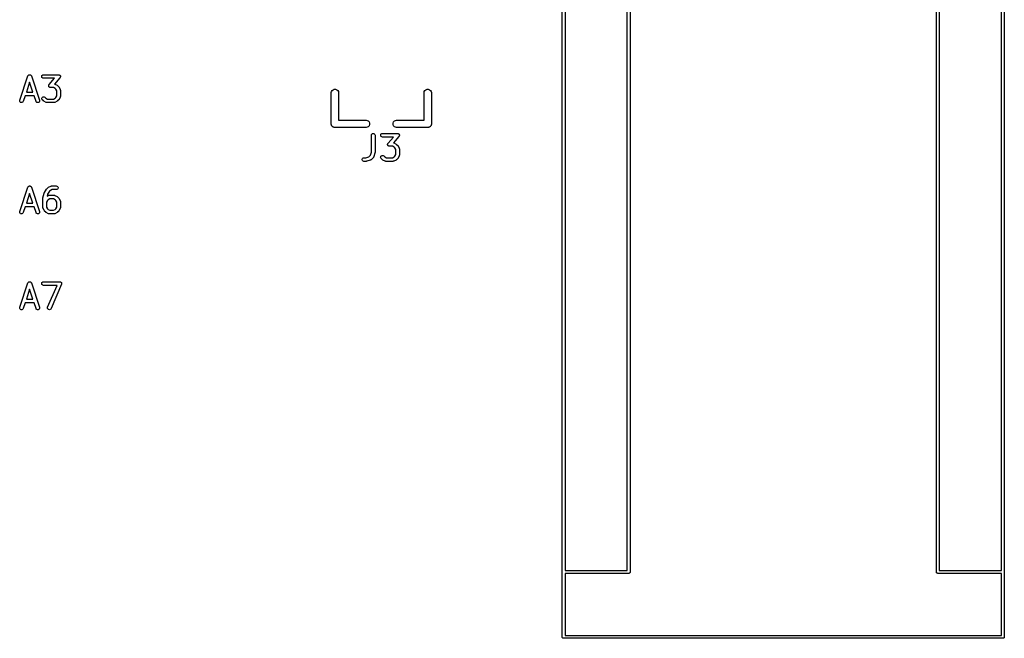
# Model space of a CAD drawing. Extents: x 82 to 153, y -125 to -16.
# Tile 1 of 16: x 88 to 128, y -125 to -99. Entities that reach past the tile are written whole.
import ezdxf

# ---------------------------------------------------------------- set-up
doc = ezdxf.new("R2010")
doc.units = 0
doc.header["$MEASUREMENT"] = 0
doc.layers.add('BLACK', color=7, linetype='CONTINUOUS')

msp = doc.modelspace()

# ---------------------------------------------------------------- linework, layer by layer
at = {"layer": 'BLACK', "linetype": 'CONTINUOUS'}
for p, q in [((128.46, -81.1448), (128.46, -124.595)), ((113.09, -83.8148), (113.09, -121.925)), ((125.67, -121.909), (125.67, -83.8148)), ((125.79, -83.88), (125.79, -121.86)), ((128.34, -121.86), (128.34, -83.88)), ((110.3, -124.579), (110.3, -86.3548)), ((110.42, -86.42), (110.42, -121.86)), ((112.97, -121.86), (112.97, -86.42)), ((88.3598, -101.523), (88.3651, -101.514)), ((88.3651, -101.514), (88.3666, -101.512)), ((88.3666, -101.512), (88.3677, -101.511)), ((88.3677, -101.511), (88.3763, -101.504)), ((88.3763, -101.504), (88.3845, -101.496)), ((88.3845, -101.496), (88.3865, -101.496)), ((88.3865, -101.496), (88.3881, -101.494)), ((88.3881, -101.494), (88.3985, -101.491)), ((88.3985, -101.491), (88.4088, -101.487)), ((88.4088, -101.487), (88.4108, -101.487)), ((88.4108, -101.487), (88.4128, -101.486)), ((88.4128, -101.486), (88.4238, -101.486)), ((88.4238, -101.486), (88.4348, -101.486)), ((88.4348, -101.486), (88.4368, -101.487)), ((88.4368, -101.487), (88.4388, -101.487)), ((88.4388, -101.487), (88.4491, -101.491)), ((88.4491, -101.491), (88.4595, -101.494)), ((88.4595, -101.494), (88.4611, -101.496)), ((88.4611, -101.496), (88.4631, -101.496)), ((88.4631, -101.496), (88.4713, -101.504)), ((88.4713, -101.504), (88.4799, -101.511)), ((88.4799, -101.511), (88.481, -101.512)), ((88.481, -101.512), (88.4826, -101.514)), ((88.4826, -101.514), (88.4878, -101.523)), ((88.9303, -101.523), (88.947, -101.503)), ((88.947, -101.503), (88.9696, -101.49)), ((88.9696, -101.49), (88.9952, -101.485)), ((88.9952, -101.485), (89.6143, -101.485)), ((89.6143, -101.485), (89.6215, -101.487)), ((89.6215, -101.487), (89.6288, -101.487)), ((89.6288, -101.487), (89.6342, -101.489)), ((89.6342, -101.489), (89.6399, -101.49)), ((89.6399, -101.49), (89.6463, -101.494)), ((89.6463, -101.494), (89.6531, -101.496)), ((89.6531, -101.496), (89.6575, -101.5)), ((89.6575, -101.5), (89.6625, -101.503)), ((89.6625, -101.503), (89.6672, -101.509)), ((89.6672, -101.509), (89.6727, -101.513)), ((89.6727, -101.513), (89.6755, -101.518)), ((88.0193, -102.537), (88.3527, -101.537)), ((88.4238, -101.798), (88.2898, -102.2)), ((88.3527, -101.537), (88.3536, -101.535)), ((88.3536, -101.535), (88.3541, -101.533)), ((88.3541, -101.533), (88.3598, -101.523)), ((88.5578, -102.2), (88.4238, -101.798)), ((88.4878, -101.523), (88.4936, -101.533)), ((88.4936, -101.533), (88.494, -101.535)), ((88.494, -101.535), (88.495, -101.537)), ((88.495, -101.537), (88.8283, -102.537)), ((88.9214, -101.547), (88.9303, -101.523)), ((88.9214, -101.573), (88.9214, -101.547)), ((88.9303, -101.598), (88.9214, -101.573)), ((88.947, -101.618), (88.9303, -101.598)), ((88.9696, -101.631), (88.947, -101.618)), ((88.9952, -101.635), (88.9696, -101.631)), ((89.449, -101.635), (88.9952, -101.635)), ((89.2096, -101.921), (89.211, -101.914)), ((89.211, -101.914), (89.214, -101.909)), ((89.214, -101.909), (89.216, -101.904)), ((89.216, -101.904), (89.2207, -101.898)), ((89.2207, -101.898), (89.2245, -101.892)), ((89.2245, -101.892), (89.449, -101.635)), ((89.6707, -101.61), (89.4432, -101.87)), ((89.4432, -101.87), (89.4495, -101.871)), ((89.4495, -101.871), (89.4532, -101.873)), ((89.4532, -101.873), (89.4573, -101.874)), ((89.4573, -101.874), (89.5526, -101.922)), ((89.6745, -101.603), (89.6707, -101.61)), ((89.6792, -101.598), (89.6745, -101.603)), ((89.6755, -101.518), (89.6792, -101.523)), ((89.6792, -101.523), (89.6817, -101.53)), ((89.6812, -101.592), (89.6792, -101.598)), ((89.6842, -101.587), (89.6812, -101.592)), ((89.6817, -101.53), (89.6853, -101.536)), ((89.6856, -101.58), (89.6842, -101.587)), ((89.6853, -101.536), (89.6862, -101.542)), ((89.6881, -101.573), (89.6856, -101.58)), ((89.6862, -101.542), (89.6881, -101.547)), ((89.6881, -101.547), (89.6881, -101.555)), ((89.6881, -101.555), (89.6893, -101.562)), ((89.6893, -101.562), (89.6881, -101.568)), ((89.6881, -101.568), (89.6881, -101.573)), ((88.2898, -102.2), (88.5578, -102.2)), ((89.206, -101.94), (89.2071, -101.934)), ((89.2071, -101.947), (89.206, -101.94)), ((89.2071, -101.928), (89.2096, -101.921)), ((89.2071, -101.934), (89.2071, -101.928)), ((89.2071, -101.954), (89.2071, -101.947)), ((89.2091, -101.96), (89.2071, -101.954)), ((89.21, -101.966), (89.2091, -101.96)), ((89.2135, -101.972), (89.21, -101.966)), ((89.216, -101.979), (89.2135, -101.972)), ((89.2197, -101.983), (89.216, -101.979)), ((89.2225, -101.988), (89.2197, -101.983)), ((89.228, -101.993), (89.2225, -101.988)), ((89.2327, -101.999), (89.228, -101.993)), ((89.2378, -102.002), (89.2327, -101.999)), ((89.2421, -102.005), (89.2378, -102.002)), ((89.2489, -102.008), (89.2421, -102.005)), ((89.2553, -102.012), (89.2489, -102.008)), ((89.261, -102.013), (89.2553, -102.012)), ((89.2664, -102.015), (89.261, -102.013)), ((89.2737, -102.015), (89.2664, -102.015)), ((89.281, -102.016), (89.2737, -102.015)), ((89.4061, -102.016), (89.281, -102.016)), ((89.4746, -102.051), (89.4061, -102.016)), ((89.505, -102.081), (89.4746, -102.051)), ((89.5393, -102.15), (89.505, -102.081)), ((89.5393, -102.352), (89.5393, -102.15)), ((89.5526, -101.922), (89.5622, -101.929)), ((89.5622, -101.929), (89.5721, -101.936)), ((89.5721, -101.936), (89.6197, -101.984)), ((89.6197, -101.984), (89.6266, -101.993)), ((89.6266, -101.993), (89.6337, -102.003)), ((89.6337, -102.003), (89.6814, -102.098)), ((89.6814, -102.098), (89.6826, -102.102)), ((89.6826, -102.102), (89.6848, -102.106)), ((89.6848, -102.106), (89.6863, -102.115)), ((89.6863, -102.115), (89.6888, -102.123)), ((89.6888, -102.123), (89.6885, -102.128)), ((89.6885, -102.128), (89.6893, -102.132)), ((89.6893, -102.132), (89.6893, -102.37)), ((100.815, -102.222), (100.822, -102.183)), ((100.815, -103.479), (100.815, -102.222)), ((100.822, -102.183), (100.848, -102.137)), ((100.848, -102.137), (100.889, -102.103)), ((100.889, -102.103), (100.939, -102.085)), ((100.939, -102.085), (100.991, -102.085)), ((100.991, -102.085), (101.041, -102.103)), ((101.041, -102.103), (101.082, -102.137)), ((101.082, -102.137), (101.108, -102.183)), ((101.108, -102.183), (101.115, -102.222)), ((101.115, -102.222), (101.115, -103.355)), ((104.625, -102.222), (104.632, -102.183)), ((104.625, -103.355), (104.625, -102.222)), ((104.632, -102.183), (104.658, -102.137)), ((104.658, -102.137), (104.699, -102.103)), ((104.699, -102.103), (104.749, -102.085)), ((104.749, -102.085), (104.801, -102.085)), ((104.801, -102.085), (104.851, -102.103)), ((104.851, -102.103), (104.892, -102.137)), ((104.892, -102.137), (104.918, -102.183)), ((104.918, -102.183), (104.925, -102.222)), ((104.925, -102.222), (104.925, -103.518)), ((88.0155, -102.562), (88.0193, -102.537)), ((88.0207, -102.588), (88.0155, -102.562)), ((88.0344, -102.61), (88.0207, -102.588)), ((88.0548, -102.626), (88.0344, -102.61)), ((88.0795, -102.635), (88.0548, -102.626)), ((88.1055, -102.634), (88.0795, -102.635)), ((88.1297, -102.624), (88.1055, -102.634)), ((88.1492, -102.607), (88.1297, -102.624)), ((88.1616, -102.584), (88.1492, -102.607)), ((88.2398, -102.35), (88.1616, -102.584)), ((88.6078, -102.35), (88.2398, -102.35)), ((88.686, -102.584), (88.6078, -102.35)), ((88.6984, -102.607), (88.686, -102.584)), ((88.7179, -102.624), (88.6984, -102.607)), ((88.7421, -102.634), (88.7179, -102.624)), ((88.7681, -102.635), (88.7421, -102.634)), ((88.7929, -102.626), (88.7681, -102.635)), ((88.8133, -102.61), (88.7929, -102.626)), ((88.8269, -102.588), (88.8133, -102.61)), ((88.8321, -102.562), (88.8269, -102.588)), ((88.8283, -102.537), (88.8321, -102.562)), ((88.9205, -102.472), (88.9228, -102.446)), ((88.9273, -102.497), (88.9205, -102.472)), ((88.9228, -102.446), (88.9338, -102.422)), ((88.9422, -102.518), (88.9273, -102.497)), ((88.9338, -102.422), (88.9522, -102.404)), ((88.9898, -102.566), (88.9422, -102.518)), ((88.9522, -102.404), (88.9758, -102.393)), ((88.9758, -102.393), (89.0018, -102.39)), ((88.9997, -102.573), (88.9898, -102.566)), ((89.0093, -102.58), (88.9997, -102.573)), ((89.0018, -102.39), (89.0269, -102.397)), ((89.1046, -102.627), (89.0093, -102.58)), ((89.0269, -102.397), (89.0483, -102.412)), ((89.0483, -102.412), (89.0873, -102.451)), ((89.0873, -102.451), (89.1558, -102.485)), ((89.1087, -102.629), (89.1046, -102.627)), ((89.1124, -102.631), (89.1087, -102.629)), ((89.1211, -102.632), (89.1124, -102.631)), ((89.1295, -102.635), (89.1211, -102.632)), ((89.1338, -102.635), (89.1295, -102.635)), ((89.1381, -102.635), (89.1338, -102.635)), ((89.4238, -102.635), (89.1381, -102.635)), ((89.1558, -102.485), (89.4061, -102.485)), ((89.4061, -102.485), (89.4746, -102.451)), ((89.4281, -102.635), (89.4238, -102.635)), ((89.4324, -102.635), (89.4281, -102.635)), ((89.4408, -102.632), (89.4324, -102.635)), ((89.4495, -102.631), (89.4408, -102.632)), ((89.4532, -102.629), (89.4495, -102.631)), ((89.4573, -102.627), (89.4532, -102.629)), ((89.5526, -102.58), (89.4573, -102.627)), ((89.4746, -102.451), (89.505, -102.421)), ((89.505, -102.421), (89.5393, -102.352)), ((89.5622, -102.573), (89.5526, -102.58)), ((89.5721, -102.566), (89.5622, -102.573)), ((89.6197, -102.518), (89.5721, -102.566)), ((89.6266, -102.508), (89.6197, -102.518)), ((89.6337, -102.499), (89.6266, -102.508)), ((89.6814, -102.403), (89.6337, -102.499)), ((89.6826, -102.399), (89.6814, -102.403)), ((89.6848, -102.396), (89.6826, -102.399)), ((89.6863, -102.387), (89.6848, -102.396)), ((89.6888, -102.378), (89.6863, -102.387)), ((89.6893, -102.37), (89.6885, -102.374)), ((89.6885, -102.374), (89.6888, -102.378)), ((100.815, -103.531), (100.815, -103.479)), ((100.82, -103.544), (100.815, -103.531)), ((101.115, -103.355), (102.248, -103.355)), ((102.248, -103.355), (102.287, -103.362)), ((102.287, -103.362), (102.333, -103.388)), ((102.333, -103.388), (102.367, -103.429)), ((102.367, -103.429), (102.385, -103.479)), ((102.385, -103.531), (102.367, -103.581)), ((102.385, -103.479), (102.385, -103.531)), ((103.355, -103.479), (103.373, -103.429)), ((103.355, -103.531), (103.355, -103.479)), ((103.373, -103.581), (103.355, -103.531)), ((103.373, -103.429), (103.407, -103.388)), ((103.407, -103.388), (103.453, -103.362)), ((103.453, -103.362), (103.492, -103.355)), ((103.492, -103.355), (104.625, -103.355)), ((104.925, -103.531), (104.92, -103.544)), ((104.925, -103.518), (104.925, -103.518)), ((104.925, -103.518), (104.925, -103.531)), ((100.822, -103.557), (100.82, -103.544)), ((100.829, -103.569), (100.822, -103.557)), ((100.833, -103.581), (100.829, -103.569)), ((100.842, -103.591), (100.833, -103.581)), ((100.848, -103.603), (100.842, -103.591)), ((100.859, -103.611), (100.848, -103.603)), ((100.867, -103.622), (100.859, -103.611)), ((100.879, -103.628), (100.867, -103.622)), ((100.889, -103.637), (100.879, -103.628)), ((100.901, -103.641), (100.889, -103.637)), ((100.913, -103.648), (100.901, -103.641)), ((100.926, -103.65), (100.913, -103.648)), ((100.939, -103.655), (100.926, -103.65)), ((100.952, -103.655), (100.939, -103.655)), ((102.248, -103.655), (100.952, -103.655)), ((100.952, -103.655), (100.952, -103.655)), ((102.287, -103.648), (102.248, -103.655)), ((102.333, -103.622), (102.287, -103.648)), ((102.367, -103.581), (102.333, -103.622)), ((102.466, -103.948), (102.479, -103.925)), ((102.479, -103.925), (102.499, -103.908)), ((102.499, -103.908), (102.524, -103.9)), ((102.524, -103.9), (102.55, -103.9)), ((102.55, -103.9), (102.574, -103.908)), ((102.574, -103.908), (102.594, -103.925)), ((102.594, -103.925), (102.607, -103.948)), ((102.844, -103.96), (102.853, -103.936)), ((102.853, -103.936), (102.869, -103.916)), ((102.869, -103.916), (102.892, -103.903)), ((102.892, -103.903), (102.918, -103.898)), ((102.918, -103.898), (103.537, -103.898)), ((103.407, -103.622), (103.373, -103.581)), ((103.453, -103.648), (103.407, -103.622)), ((103.492, -103.655), (103.453, -103.648)), ((104.788, -103.655), (103.492, -103.655)), ((103.537, -103.898), (103.544, -103.9)), ((103.544, -103.9), (103.551, -103.9)), ((103.551, -103.9), (103.557, -103.902)), ((103.557, -103.902), (103.562, -103.903)), ((103.562, -103.903), (103.569, -103.907)), ((103.569, -103.907), (103.576, -103.909)), ((103.576, -103.909), (103.58, -103.913)), ((103.58, -103.913), (103.585, -103.916)), ((103.585, -103.916), (103.59, -103.922)), ((103.59, -103.922), (103.595, -103.926)), ((103.595, -103.926), (103.598, -103.931)), ((103.598, -103.931), (103.602, -103.936)), ((103.602, -103.936), (103.604, -103.943)), ((104.801, -103.655), (104.788, -103.655)), ((104.788, -103.655), (104.788, -103.655)), ((104.814, -103.65), (104.801, -103.655)), ((104.827, -103.648), (104.814, -103.65)), ((104.839, -103.641), (104.827, -103.648)), ((104.851, -103.637), (104.839, -103.641)), ((104.861, -103.628), (104.851, -103.637)), ((104.873, -103.622), (104.861, -103.628)), ((104.881, -103.611), (104.873, -103.622)), ((104.892, -103.603), (104.881, -103.611)), ((104.898, -103.591), (104.892, -103.603)), ((104.907, -103.581), (104.898, -103.591)), ((104.911, -103.569), (104.907, -103.581)), ((104.918, -103.557), (104.911, -103.569)), ((104.92, -103.544), (104.918, -103.557)), ((102.462, -103.973), (102.466, -103.948)), ((102.462, -104.675), (102.462, -103.973)), ((102.607, -103.948), (102.612, -103.973)), ((102.612, -103.973), (102.612, -104.688)), ((102.844, -103.986), (102.844, -103.96)), ((102.853, -104.011), (102.844, -103.986)), ((102.869, -104.031), (102.853, -104.011)), ((102.892, -104.044), (102.869, -104.031)), ((102.918, -104.048), (102.892, -104.044)), ((103.371, -104.048), (102.918, -104.048)), ((103.129, -104.341), (103.132, -104.334)), ((103.129, -104.347), (103.129, -104.341)), ((103.132, -104.334), (103.133, -104.327)), ((103.133, -104.327), (103.136, -104.322)), ((103.136, -104.322), (103.138, -104.317)), ((103.138, -104.317), (103.143, -104.311)), ((103.143, -104.311), (103.147, -104.305)), ((103.147, -104.305), (103.371, -104.048)), ((103.593, -104.023), (103.366, -104.283)), ((103.366, -104.283), (103.372, -104.284)), ((103.372, -104.284), (103.376, -104.286)), ((103.376, -104.286), (103.38, -104.287)), ((103.38, -104.287), (103.475, -104.335)), ((103.475, -104.335), (103.485, -104.342)), ((103.485, -104.342), (103.494, -104.349)), ((103.597, -104.016), (103.593, -104.023)), ((103.602, -104.011), (103.597, -104.016)), ((103.604, -104.005), (103.602, -104.011)), ((103.604, -103.943), (103.608, -103.949)), ((103.607, -104), (103.604, -104.005)), ((103.608, -103.993), (103.607, -104)), ((103.608, -103.949), (103.609, -103.955)), ((103.611, -103.986), (103.608, -103.993)), ((103.609, -103.955), (103.611, -103.96)), ((103.611, -103.96), (103.611, -103.968)), ((103.611, -103.968), (103.612, -103.975)), ((103.612, -103.975), (103.611, -103.981)), ((103.611, -103.981), (103.611, -103.986)), ((102.423, -104.79), (102.462, -104.675)), ((102.608, -104.711), (102.56, -104.854)), ((102.61, -104.7), (102.608, -104.711)), ((102.612, -104.688), (102.61, -104.7)), ((103.128, -104.353), (103.129, -104.347)), ((103.129, -104.36), (103.128, -104.353)), ((103.129, -104.367), (103.129, -104.36)), ((103.131, -104.373), (103.129, -104.367)), ((103.132, -104.379), (103.131, -104.373)), ((103.136, -104.385), (103.132, -104.379)), ((103.138, -104.392), (103.136, -104.385)), ((103.142, -104.396), (103.138, -104.392)), ((103.145, -104.401), (103.142, -104.396)), ((103.15, -104.406), (103.145, -104.401)), ((103.155, -104.412), (103.15, -104.406)), ((103.16, -104.415), (103.155, -104.412)), ((103.164, -104.418), (103.16, -104.415)), ((103.171, -104.421), (103.164, -104.418)), ((103.178, -104.425), (103.171, -104.421)), ((103.183, -104.426), (103.178, -104.425)), ((103.189, -104.428), (103.183, -104.426)), ((103.196, -104.428), (103.189, -104.428)), ((103.203, -104.429), (103.196, -104.428)), ((103.328, -104.429), (103.203, -104.429)), ((103.397, -104.464), (103.328, -104.429)), ((103.427, -104.494), (103.397, -104.464)), ((103.462, -104.563), (103.427, -104.494)), ((103.462, -104.765), (103.462, -104.563)), ((103.494, -104.349), (103.542, -104.397)), ((103.542, -104.397), (103.549, -104.406)), ((103.549, -104.406), (103.556, -104.416)), ((103.556, -104.416), (103.604, -104.511)), ((103.604, -104.511), (103.605, -104.515)), ((103.605, -104.515), (103.607, -104.519)), ((103.607, -104.519), (103.609, -104.528)), ((103.609, -104.528), (103.611, -104.536)), ((103.611, -104.536), (103.611, -104.541)), ((103.611, -104.541), (103.612, -104.545)), ((103.612, -104.545), (103.612, -104.783)), ((102.082, -104.96), (102.091, -104.936)), ((102.082, -104.986), (102.082, -104.96)), ((102.091, -105.011), (102.082, -104.986)), ((102.091, -104.936), (102.108, -104.916)), ((102.108, -105.031), (102.091, -105.011)), ((102.108, -104.916), (102.13, -104.903)), ((102.13, -105.044), (102.108, -105.031)), ((102.13, -104.903), (102.156, -104.898)), ((102.156, -105.048), (102.13, -105.044)), ((102.156, -104.898), (102.239, -104.898)), ((102.251, -105.048), (102.156, -105.048)), ((102.239, -104.898), (102.353, -104.86)), ((102.263, -105.046), (102.251, -105.048)), ((102.275, -105.045), (102.263, -105.046)), ((102.418, -104.997), (102.275, -105.045)), ((102.353, -104.86), (102.423, -104.79)), ((102.421, -104.995), (102.418, -104.997)), ((102.426, -104.994), (102.421, -104.995)), ((102.433, -104.989), (102.426, -104.994)), ((102.44, -104.985), (102.433, -104.989)), ((102.443, -104.981), (102.44, -104.985)), ((102.447, -104.979), (102.443, -104.981)), ((102.542, -104.884), (102.447, -104.979)), ((102.545, -104.88), (102.542, -104.884)), ((102.548, -104.877), (102.545, -104.88)), ((102.552, -104.869), (102.548, -104.877)), ((102.557, -104.862), (102.552, -104.869)), ((102.558, -104.858), (102.557, -104.862)), ((102.56, -104.854), (102.558, -104.858)), ((102.843, -104.885), (102.845, -104.859)), ((102.85, -104.91), (102.843, -104.885)), ((102.845, -104.859), (102.856, -104.835)), ((102.865, -104.931), (102.85, -104.91)), ((102.856, -104.835), (102.875, -104.817)), ((102.912, -104.979), (102.865, -104.931)), ((102.875, -104.817), (102.898, -104.806)), ((102.898, -104.806), (102.924, -104.803)), ((102.922, -104.986), (102.912, -104.979)), ((102.932, -104.993), (102.922, -104.986)), ((102.924, -104.803), (102.949, -104.81)), ((103.027, -105.04), (102.932, -104.993)), ((102.949, -104.81), (102.971, -104.825)), ((102.971, -104.825), (103.01, -104.864)), ((103.01, -104.864), (103.078, -104.898)), ((103.031, -105.042), (103.027, -105.04)), ((103.035, -105.044), (103.031, -105.042)), ((103.043, -105.045), (103.035, -105.044)), ((103.052, -105.048), (103.043, -105.045)), ((103.056, -105.048), (103.052, -105.048)), ((103.06, -105.048), (103.056, -105.048)), ((103.346, -105.048), (103.06, -105.048)), ((103.078, -104.898), (103.328, -104.898)), ((103.328, -104.898), (103.397, -104.864)), ((103.35, -105.048), (103.346, -105.048)), ((103.355, -105.048), (103.35, -105.048)), ((103.363, -105.045), (103.355, -105.048)), ((103.372, -105.044), (103.363, -105.045)), ((103.376, -105.042), (103.372, -105.044)), ((103.38, -105.04), (103.376, -105.042)), ((103.475, -104.993), (103.38, -105.04)), ((103.397, -104.864), (103.427, -104.834)), ((103.427, -104.834), (103.462, -104.765)), ((103.485, -104.986), (103.475, -104.993)), ((103.494, -104.979), (103.485, -104.986)), ((103.542, -104.931), (103.494, -104.979)), ((103.549, -104.921), (103.542, -104.931)), ((103.556, -104.912), (103.549, -104.921)), ((103.604, -104.816), (103.556, -104.912)), ((103.605, -104.812), (103.604, -104.816)), ((103.607, -104.809), (103.605, -104.812)), ((103.609, -104.8), (103.607, -104.809)), ((103.611, -104.791), (103.609, -104.8)), ((103.612, -104.783), (103.611, -104.787)), ((103.611, -104.787), (103.611, -104.791)), ((88.0193, -107.109), (88.3527, -106.109)), ((88.3527, -106.109), (88.3536, -106.107)), ((88.3536, -106.107), (88.3541, -106.105)), ((88.3541, -106.105), (88.3598, -106.095)), ((88.3598, -106.095), (88.3651, -106.086)), ((88.3651, -106.086), (88.3666, -106.084)), ((88.3666, -106.084), (88.3677, -106.083)), ((88.3677, -106.083), (88.3763, -106.076)), ((88.3763, -106.076), (88.3845, -106.068)), ((88.3845, -106.068), (88.3865, -106.068)), ((88.3865, -106.068), (88.3881, -106.066)), ((88.3881, -106.066), (88.3985, -106.063)), ((88.3985, -106.063), (88.4088, -106.059)), ((88.4088, -106.059), (88.4108, -106.059)), ((88.4108, -106.059), (88.4128, -106.058)), ((88.4128, -106.058), (88.4238, -106.058)), ((88.4238, -106.058), (88.4348, -106.058)), ((88.4348, -106.058), (88.4368, -106.059)), ((88.4368, -106.059), (88.4388, -106.059)), ((88.4388, -106.059), (88.4491, -106.063)), ((88.4491, -106.063), (88.4595, -106.066)), ((88.4595, -106.066), (88.4611, -106.068)), ((88.4611, -106.068), (88.4631, -106.068)), ((88.4631, -106.068), (88.4713, -106.076)), ((88.4713, -106.076), (88.4799, -106.083)), ((88.4799, -106.083), (88.481, -106.084)), ((88.481, -106.084), (88.4826, -106.086)), ((88.4826, -106.086), (88.4878, -106.095)), ((88.4878, -106.095), (88.4936, -106.105)), ((88.4936, -106.105), (88.494, -106.107)), ((88.494, -106.107), (88.495, -106.109)), ((88.495, -106.109), (88.8283, -107.109)), ((88.9701, -106.543), (89.0177, -106.352)), ((89.0177, -106.352), (89.0229, -106.341)), ((89.0229, -106.341), (89.0281, -106.329)), ((89.0281, -106.329), (89.1233, -106.186)), ((89.1233, -106.186), (89.1284, -106.181)), ((89.1284, -106.181), (89.1327, -106.175)), ((89.1327, -106.175), (89.1803, -106.127)), ((89.244, -106.275), (89.1601, -106.401)), ((89.1803, -106.127), (89.1901, -106.12)), ((89.1901, -106.12), (89.1998, -106.113)), ((89.1998, -106.113), (89.295, -106.065)), ((89.2778, -106.242), (89.244, -106.275)), ((89.3463, -106.207), (89.2778, -106.242)), ((89.295, -106.065), (89.2992, -106.064)), ((89.2992, -106.064), (89.3029, -106.062)), ((89.3029, -106.062), (89.3116, -106.06)), ((89.3116, -106.06), (89.32, -106.058)), ((89.32, -106.058), (89.3243, -106.058)), ((89.3243, -106.058), (89.3286, -106.057)), ((89.3286, -106.057), (89.519, -106.057)), ((89.519, -106.207), (89.3463, -106.207)), ((89.519, -106.057), (89.5447, -106.062)), ((89.5447, -106.203), (89.519, -106.207)), ((89.5447, -106.062), (89.5673, -106.075)), ((89.5673, -106.19), (89.5447, -106.203)), ((89.5673, -106.075), (89.584, -106.095)), ((89.584, -106.17), (89.5673, -106.19)), ((89.584, -106.095), (89.5929, -106.119)), ((89.5929, -106.145), (89.584, -106.17)), ((89.5929, -106.119), (89.5929, -106.145)), ((88.4238, -106.37), (88.2898, -106.772)), ((88.2898, -106.772), (88.5578, -106.772)), ((88.5578, -106.772), (88.4238, -106.37)), ((88.9679, -106.561), (88.9694, -106.552)), ((88.9679, -106.942), (88.9679, -106.561)), ((88.9694, -106.552), (88.9701, -106.543)), ((89.1521, -106.653), (89.1179, -106.722)), ((89.1179, -106.722), (89.1179, -106.924)), ((89.1601, -106.401), (89.1416, -106.475)), ((89.1416, -106.475), (89.1998, -106.446)), ((89.1825, -106.623), (89.1521, -106.653)), ((89.251, -106.588), (89.1825, -106.623)), ((89.1998, -106.446), (89.2039, -106.445)), ((89.2039, -106.445), (89.2077, -106.443)), ((89.2077, -106.443), (89.2163, -106.441)), ((89.2163, -106.441), (89.2248, -106.439)), ((89.2248, -106.439), (89.2291, -106.439)), ((89.2291, -106.439), (89.2333, -106.438)), ((89.2333, -106.438), (89.4238, -106.438)), ((89.4061, -106.588), (89.251, -106.588)), ((89.4746, -106.623), (89.4061, -106.588)), ((89.4238, -106.438), (89.4281, -106.439)), ((89.4281, -106.439), (89.4324, -106.439)), ((89.4324, -106.439), (89.4408, -106.441)), ((89.4408, -106.441), (89.4495, -106.443)), ((89.4495, -106.443), (89.4532, -106.445)), ((89.4532, -106.445), (89.4573, -106.446)), ((89.4573, -106.446), (89.5526, -106.494)), ((89.505, -106.653), (89.4746, -106.623)), ((89.5393, -106.722), (89.505, -106.653)), ((89.5393, -106.924), (89.5393, -106.722)), ((89.5526, -106.494), (89.5622, -106.501)), ((89.5622, -106.501), (89.5721, -106.508)), ((89.5721, -106.508), (89.6197, -106.556)), ((89.6197, -106.556), (89.6266, -106.565)), ((89.6266, -106.565), (89.6337, -106.575)), ((89.6337, -106.575), (89.6814, -106.67)), ((89.6814, -106.67), (89.6826, -106.674)), ((89.6826, -106.674), (89.6848, -106.678)), ((89.6848, -106.678), (89.6863, -106.687)), ((89.6863, -106.687), (89.6888, -106.695)), ((89.6888, -106.695), (89.6885, -106.7)), ((89.6885, -106.7), (89.6893, -106.704)), ((89.6893, -106.704), (89.6893, -106.942)), ((88.0155, -107.134), (88.0193, -107.109)), ((88.0207, -107.16), (88.0155, -107.134)), ((88.0344, -107.182), (88.0207, -107.16)), ((88.1616, -107.156), (88.1492, -107.179)), ((88.2398, -106.922), (88.1616, -107.156)), ((88.6078, -106.922), (88.2398, -106.922)), ((88.686, -107.156), (88.6078, -106.922)), ((88.6984, -107.179), (88.686, -107.156)), ((88.8269, -107.16), (88.8133, -107.182)), ((88.8321, -107.134), (88.8269, -107.16)), ((88.8283, -107.109), (88.8321, -107.134)), ((88.9686, -106.946), (88.9679, -106.942)), ((88.9683, -106.95), (88.9686, -106.946)), ((88.9709, -106.959), (88.9683, -106.95)), ((88.9724, -106.968), (88.9709, -106.959)), ((88.9745, -106.971), (88.9724, -106.968)), ((88.9758, -106.975), (88.9745, -106.971)), ((89.0234, -107.071), (88.9758, -106.975)), ((89.0306, -107.08), (89.0234, -107.071)), ((89.0374, -107.09), (89.0306, -107.08)), ((89.0851, -107.138), (89.0374, -107.09)), ((89.0949, -107.145), (89.0851, -107.138)), ((89.1046, -107.152), (89.0949, -107.145)), ((89.1998, -107.199), (89.1046, -107.152)), ((89.1179, -106.924), (89.1521, -106.993)), ((89.1521, -106.993), (89.1825, -107.023)), ((89.1825, -107.023), (89.251, -107.057)), ((89.251, -107.057), (89.4061, -107.057)), ((89.4061, -107.057), (89.4746, -107.023)), ((89.5526, -107.152), (89.4573, -107.199)), ((89.4746, -107.023), (89.505, -106.993)), ((89.505, -106.993), (89.5393, -106.924)), ((89.5622, -107.145), (89.5526, -107.152)), ((89.5721, -107.138), (89.5622, -107.145)), ((89.6197, -107.09), (89.5721, -107.138)), ((89.6266, -107.08), (89.6197, -107.09)), ((89.6337, -107.071), (89.6266, -107.08)), ((89.6814, -106.975), (89.6337, -107.071)), ((89.6826, -106.971), (89.6814, -106.975)), ((89.6848, -106.968), (89.6826, -106.971)), ((89.6863, -106.959), (89.6848, -106.968)), ((89.6888, -106.95), (89.6863, -106.959)), ((89.6893, -106.942), (89.6885, -106.946)), ((89.6885, -106.946), (89.6888, -106.95)), ((88.0548, -107.198), (88.0344, -107.182)), ((88.0795, -107.207), (88.0548, -107.198)), ((88.1055, -107.206), (88.0795, -107.207)), ((88.1297, -107.196), (88.1055, -107.206)), ((88.1492, -107.179), (88.1297, -107.196)), ((88.7179, -107.196), (88.6984, -107.179)), ((88.7421, -107.206), (88.7179, -107.196)), ((88.7681, -107.207), (88.7421, -107.206)), ((88.7929, -107.198), (88.7681, -107.207)), ((88.8133, -107.182), (88.7929, -107.198)), ((89.2039, -107.201), (89.1998, -107.199)), ((89.2077, -107.203), (89.2039, -107.201)), ((89.2163, -107.204), (89.2077, -107.203)), ((89.2248, -107.207), (89.2163, -107.204)), ((89.2291, -107.207), (89.2248, -107.207)), ((89.2333, -107.207), (89.2291, -107.207)), ((89.4238, -107.207), (89.2333, -107.207)), ((89.4281, -107.207), (89.4238, -107.207)), ((89.4324, -107.207), (89.4281, -107.207)), ((89.4408, -107.204), (89.4324, -107.207)), ((89.4495, -107.203), (89.4408, -107.204)), ((89.4532, -107.201), (89.4495, -107.203)), ((89.4573, -107.199), (89.4532, -107.201)), ((88.3763, -110.013), (88.3845, -110.005)), ((88.3845, -110.005), (88.3865, -110.005)), ((88.3865, -110.005), (88.3881, -110.003)), ((88.3881, -110.003), (88.3985, -110)), ((88.3985, -110), (88.4088, -109.996)), ((88.4088, -109.996), (88.4108, -109.996)), ((88.4108, -109.996), (88.4128, -109.995)), ((88.4128, -109.995), (88.4238, -109.995)), ((88.4238, -109.995), (88.4348, -109.995)), ((88.4348, -109.995), (88.4368, -109.996)), ((88.4368, -109.996), (88.4388, -109.996)), ((88.4388, -109.996), (88.4491, -110)), ((88.4491, -110), (88.4595, -110.003)), ((88.4595, -110.003), (88.4611, -110.005)), ((88.4611, -110.005), (88.4631, -110.005)), ((88.4631, -110.005), (88.4713, -110.013)), ((88.947, -110.012), (88.9696, -109.999)), ((88.9696, -109.999), (88.9952, -109.994)), ((88.9952, -109.994), (89.6619, -109.994)), ((89.6619, -109.994), (89.6704, -109.996)), ((89.6704, -109.996), (89.679, -109.996)), ((89.679, -109.996), (89.6831, -109.998)), ((89.6831, -109.998), (89.6876, -109.999)), ((89.6876, -109.999), (89.695, -110.003)), ((89.695, -110.003), (89.703, -110.007)), ((89.703, -110.007), (89.7062, -110.01)), ((88.0193, -111.046), (88.3527, -110.046)), ((88.4238, -110.307), (88.2898, -110.709)), ((88.3527, -110.046), (88.3536, -110.044)), ((88.3536, -110.044), (88.3541, -110.042)), ((88.3541, -110.042), (88.3598, -110.032)), ((88.3598, -110.032), (88.3651, -110.023)), ((88.3651, -110.023), (88.3666, -110.021)), ((88.3666, -110.021), (88.3677, -110.02)), ((88.3677, -110.02), (88.3763, -110.013)), ((88.5578, -110.709), (88.4238, -110.307)), ((88.4713, -110.013), (88.4799, -110.02)), ((88.4799, -110.02), (88.481, -110.021)), ((88.481, -110.021), (88.4826, -110.023)), ((88.4826, -110.023), (88.4878, -110.032)), ((88.4878, -110.032), (88.4936, -110.042)), ((88.4936, -110.042), (88.494, -110.044)), ((88.494, -110.044), (88.495, -110.046)), ((88.495, -110.046), (88.8283, -111.046)), ((88.9214, -110.056), (88.9303, -110.032)), ((88.9214, -110.082), (88.9214, -110.056)), ((88.9303, -110.107), (88.9214, -110.082)), ((88.9303, -110.032), (88.947, -110.012)), ((88.947, -110.127), (88.9303, -110.107)), ((88.9696, -110.14), (88.947, -110.127)), ((88.9952, -110.144), (88.9696, -110.14)), ((89.5482, -110.144), (88.9952, -110.144)), ((89.1644, -111.04), (89.5482, -110.144)), ((89.7308, -110.099), (89.3023, -111.099)), ((89.7062, -110.01), (89.7101, -110.012)), ((89.7101, -110.012), (89.7157, -110.019)), ((89.7157, -110.019), (89.722, -110.024)), ((89.722, -110.024), (89.724, -110.028)), ((89.724, -110.028), (89.7269, -110.032)), ((89.7269, -110.032), (89.7298, -110.04)), ((89.7298, -110.04), (89.7337, -110.048)), ((89.7328, -110.091), (89.7308, -110.099)), ((89.7358, -110.082), (89.7328, -110.091)), ((89.7337, -110.048), (89.7342, -110.052)), ((89.7342, -110.052), (89.7358, -110.056)), ((89.7358, -110.056), (89.7358, -110.065)), ((89.7358, -110.065), (89.7368, -110.074)), ((89.7368, -110.074), (89.7358, -110.078)), ((89.7358, -110.078), (89.7358, -110.082)), ((88.2898, -110.709), (88.5578, -110.709)), ((88.0155, -111.071), (88.0193, -111.046)), ((88.0207, -111.097), (88.0155, -111.071)), ((88.0344, -111.119), (88.0207, -111.097)), ((88.0548, -111.135), (88.0344, -111.119)), ((88.0795, -111.144), (88.0548, -111.135)), ((88.1055, -111.143), (88.0795, -111.144)), ((88.1297, -111.133), (88.1055, -111.143)), ((88.1492, -111.116), (88.1297, -111.133)), ((88.1616, -111.093), (88.1492, -111.116)), ((88.2398, -110.859), (88.1616, -111.093)), ((88.6078, -110.859), (88.2398, -110.859)), ((88.686, -111.093), (88.6078, -110.859)), ((88.6984, -111.116), (88.686, -111.093)), ((88.7179, -111.133), (88.6984, -111.116)), ((88.7421, -111.143), (88.7179, -111.133)), ((88.7681, -111.144), (88.7421, -111.143)), ((88.7929, -111.135), (88.7681, -111.144)), ((88.8133, -111.119), (88.7929, -111.135)), ((88.8269, -111.097), (88.8133, -111.119)), ((88.8321, -111.071), (88.8269, -111.097)), ((88.8283, -111.046), (88.8321, -111.071)), ((89.1585, -111.065), (89.1644, -111.04)), ((89.1615, -111.091), (89.1585, -111.065)), ((89.1733, -111.114), (89.1615, -111.091)), ((89.1923, -111.132), (89.1733, -111.114)), ((89.2162, -111.142), (89.1923, -111.132)), ((89.2422, -111.144), (89.2162, -111.142)), ((89.2672, -111.136), (89.2422, -111.144)), ((89.288, -111.121), (89.2672, -111.136)), ((89.3023, -111.099), (89.288, -111.121)), ((110.42, -121.86), (112.97, -121.86)), ((113.035, -121.98), (110.42, -121.98)), ((110.42, -121.98), (110.42, -124.53)), ((113.041, -121.98), (113.035, -121.98)), ((113.035, -121.98), (113.035, -121.98)), ((113.046, -121.978), (113.041, -121.98)), ((113.051, -121.977), (113.046, -121.978)), ((113.055, -121.975), (113.051, -121.977)), ((113.06, -121.973), (113.055, -121.975)), ((113.065, -121.969), (113.06, -121.973)), ((113.069, -121.967), (113.065, -121.969)), ((113.073, -121.963), (113.069, -121.967)), ((113.077, -121.959), (113.073, -121.963)), ((113.079, -121.955), (113.077, -121.959)), ((113.083, -121.95), (113.079, -121.955)), ((113.085, -121.945), (113.083, -121.95)), ((113.087, -121.941), (113.085, -121.945)), ((113.088, -121.936), (113.087, -121.941)), ((113.09, -121.931), (113.088, -121.936)), ((113.09, -121.925), (113.09, -121.931)), ((113.09, -121.925), (113.09, -121.925)), ((125.67, -121.931), (125.67, -121.909)), ((125.672, -121.936), (125.67, -121.931)), ((125.673, -121.941), (125.672, -121.936)), ((125.675, -121.945), (125.673, -121.941)), ((125.677, -121.95), (125.675, -121.945)), ((125.681, -121.955), (125.677, -121.95)), ((125.683, -121.959), (125.681, -121.955)), ((125.687, -121.963), (125.683, -121.959)), ((125.691, -121.967), (125.687, -121.963)), ((125.695, -121.969), (125.691, -121.967)), ((125.7, -121.973), (125.695, -121.969)), ((125.705, -121.975), (125.7, -121.973)), ((125.709, -121.977), (125.705, -121.975)), ((125.714, -121.978), (125.709, -121.977)), ((125.719, -121.98), (125.714, -121.978)), ((125.725, -121.98), (125.719, -121.98)), ((128.34, -121.98), (125.725, -121.98)), ((125.725, -121.98), (125.725, -121.98)), ((125.79, -121.86), (128.34, -121.86)), ((128.34, -124.53), (128.34, -121.98)), ((110.42, -124.53), (128.34, -124.53)), ((110.3, -124.601), (110.3, -124.579)), ((110.302, -124.606), (110.3, -124.601)), ((110.303, -124.611), (110.302, -124.606)), ((110.305, -124.615), (110.303, -124.611)), ((110.307, -124.62), (110.305, -124.615)), ((110.311, -124.625), (110.307, -124.62)), ((110.313, -124.629), (110.311, -124.625)), ((110.317, -124.633), (110.313, -124.629)), ((110.321, -124.637), (110.317, -124.633)), ((110.325, -124.639), (110.321, -124.637)), ((110.33, -124.643), (110.325, -124.639)), ((110.335, -124.645), (110.33, -124.643)), ((110.339, -124.647), (110.335, -124.645)), ((110.344, -124.648), (110.339, -124.647)), ((110.349, -124.65), (110.344, -124.648)), ((110.355, -124.65), (110.349, -124.65)), ((128.405, -124.65), (110.355, -124.65)), ((110.355, -124.65), (110.355, -124.65)), ((128.411, -124.65), (128.405, -124.65)), ((128.405, -124.65), (128.405, -124.65)), ((128.416, -124.648), (128.411, -124.65)), ((128.421, -124.647), (128.416, -124.648)), ((128.425, -124.645), (128.421, -124.647)), ((128.43, -124.643), (128.425, -124.645)), ((128.435, -124.639), (128.43, -124.643)), ((128.439, -124.637), (128.435, -124.639)), ((128.443, -124.633), (128.439, -124.637)), ((128.447, -124.629), (128.443, -124.633)), ((128.449, -124.625), (128.447, -124.629)), ((128.453, -124.62), (128.449, -124.625)), ((128.455, -124.615), (128.453, -124.62)), ((128.457, -124.611), (128.455, -124.615)), ((128.458, -124.606), (128.457, -124.611)), ((128.46, -124.601), (128.458, -124.606)), ((128.46, -124.595), (128.46, -124.595)), ((128.46, -124.595), (128.46, -124.601))]:
    msp.add_line(p, q, dxfattribs=at)

doc.saveas('drawing.dxf')
